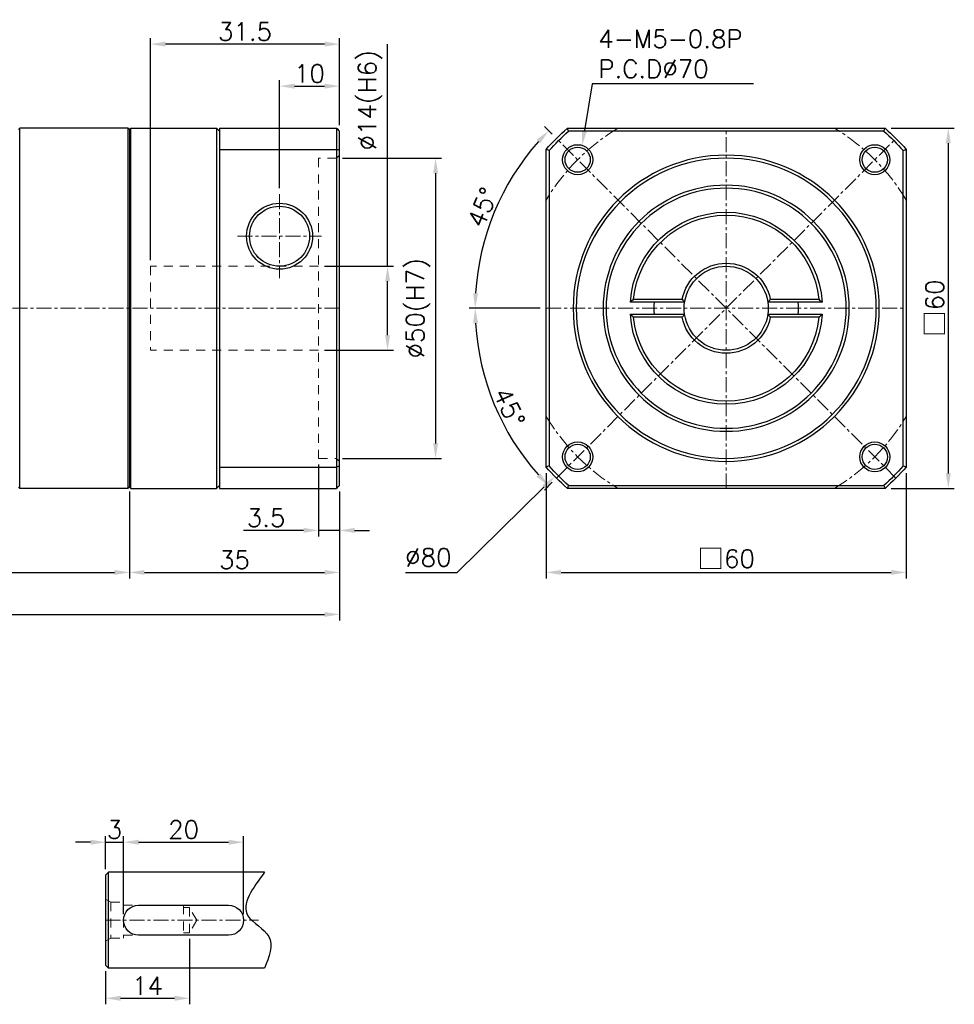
# Model space of a CAD drawing. Header units: millimetres. Extents: x 788 to 1132, y -107 to 63.
# Tile 2 of 2: x 976 to 1132, y -101 to 63. Entities that reach past the tile are written whole.
import ezdxf

# ---------------------------------------------------------------- set-up
doc = ezdxf.new("R2010")
doc.units = ezdxf.units.MM
doc.header["$LTSCALE"] = 2
doc.linetypes.add('CENTER', pattern=[2, 1.25, -0.25, 0.25, -0.25])
doc.linetypes.add('JIS_02_0.7', pattern=[1.35, 0.75, -0.6])
doc.layers.add('2D輪廓線', color=7, linetype='Continuous')
for name, color, linetype, lineweight in [('DIM', 6, 'Continuous', 15), ('中心線', 1, 'CENTER', 15), ('虛線', 5, 'JIS_02_0.7', 15)]:
    doc.layers.add(name, color=color, linetype=linetype, lineweight=lineweight)
doc.styles.get("Standard").update_dxf_attribs({"font": 'romans.shx'})
doc.dimstyles.new('R', dxfattribs={"dimtxt": 2.5, "dimasz": 2, "dimexe": 1, "dimexo": 1, "dimgap": 1, "dimtad": 1, "dimtoh": 1, "dimdec": 4, "dimdsep": 46, "dimtxsty": 'Standard', "dimcen": 0, "dimdle": 1, "dimclrd": 256, "dimclre": 256, "dimclrt": 7, "dimadec": 0, "dimazin": 2, "dimtfac": 0.8, "dimtdec": 4, "dimtofl": 0, "dimtmove": 0, "dimatfit": 3, "dimfxl": 0, "dimtolj": 1, "dimarcsym": 0})
doc.dimstyles.get("Standard").update_dxf_attribs({"dimtxt": 2.5, "dimasz": 2, "dimexe": 1, "dimexo": 1, "dimgap": 0.6, "dimtad": 1, "dimdec": 4, "dimdsep": 46, "dimtxsty": 'Standard', "dimcen": 0.5, "dimdle": 1, "dimclrd": 6, "dimclre": 6, "dimclrt": 7, "dimadec": 4, "dimazin": 2, "dimtm": 1e-09, "dimtfac": 0.7, "dimtdec": 4, "dimtofl": 0, "dimtmove": 0, "dimatfit": 3, "dimfxl": 0, "dimtolj": 1, "dimarcsym": 0})

# ---------------------------------------------------------------- blocks, each defined once
blk = doc.blocks.new('*D11')
at = {"layer": 'Defpoints', "color": 0}
for p in [(1064.1, -11.75), (1124.1, -11.75), (1124.1, -29.29)]:
    blk.add_point(p, dxfattribs=at)
at = {"layer": 'DIM', "color": 6, "lineweight": -2}
for p, q in [((1064.1, -12.75), (1064.1, -30.29)), ((1124.1, -12.75), (1124.1, -30.29)), ((1066.6, -29.29), (1121.6, -29.29))]:
    blk.add_line(p, q, dxfattribs=at)
at = {"layer": 'DIM', "color": 6}
for points in [[(1066.6, -28.87), (1066.6, -29.7), (1064.1, -29.29)], [(1121.6, -28.87), (1121.6, -29.7), (1124.1, -29.29)]]:
    blk.add_solid(points, dxfattribs=at)
at = {"layer": 'DIM', "color": 7, "insert": (1094.1, -27.06), "char_height": 3, "attachment_point": 5}
blk.add_mtext('\\A1;{\\fPMingLiU|b0|i0|c136|p18;\\H1.083x;\\C0;□\\Fromans|c136;\\H0.92336x;\\C7;60}', dxfattribs=at)
blk = doc.blocks.new('*D12')
at = {"layer": 'Defpoints', "color": 0}
for p in [(1070.1, 41.85), (1069.61, 38.89)]:
    blk.add_point(p, dxfattribs=at)
at = {"layer": 'DIM', "lineweight": -2}
for p, q in [((1071.79, 52.09), (1070.5, 44.31)), ((1098.64, 52.09), (1071.79, 52.09))]:
    blk.add_line(p, q, dxfattribs=at)
at = {"layer": 'DIM'}
blk.add_solid([(1070.09, 44.38), (1070.91, 44.25), (1070.1, 41.85)], dxfattribs=at)
at = {"layer": 'DIM', "color": 7, "insert": (1072.79, 61.09), "char_height": 3, "attachment_point": 1}
blk.add_mtext('\\A1;4-M5-0.8P\\PP.C.D%%C70', dxfattribs=at)
blk = doc.blocks.new('*D13')
at = {"layer": 'Defpoints', "color": 0}
for p in [(1120.56, 44.71), (1120.56, -15.29), (1131.1, -15.29)]:
    blk.add_point(p, dxfattribs=at)
at = {"layer": 'DIM', "color": 6, "lineweight": -2}
for p, q in [((1121.56, 44.71), (1132.1, 44.71)), ((1131.1, 42.21), (1131.1, -12.79)), ((1121.56, -15.29), (1132.1, -15.29))]:
    blk.add_line(p, q, dxfattribs=at)
at = {"layer": 'DIM', "color": 6}
for points in [[(1130.68, 42.21), (1131.51, 42.21), (1131.1, 44.71)], [(1130.68, -12.79), (1131.51, -12.79), (1131.1, -15.29)]]:
    blk.add_solid(points, dxfattribs=at)
at = {"layer": 'DIM', "color": 7, "insert": (1128.87, 14.71), "char_height": 3, "attachment_point": 5, "rotation": 90}
blk.add_mtext('\\A1;{\\fPMingLiU|b0|i0|c136|p18;\\H1.083x;\\C0;□\\Fromans|c136;\\H0.92336x;\\C7;60}', dxfattribs=at)
blk = doc.blocks.new('*D14')
at = {"layer": 'Defpoints', "color": 0}
for p in [(1065.81, 43), (1057.87, 35.63), (1064.1, 14.71), (1124.1, 14.71), (1122.38, -13.57)]:
    blk.add_point(p, dxfattribs=at)
at = {"layer": 'DIM', "color": 6, "lineweight": -2}
for p, q in [((1065.11, 43.7), (1063.81, 45)), ((1063.1, 14.71), (1051.27, 14.71))]:
    blk.add_line(p, q, dxfattribs=at)
blk.add_arc((1094.1, 14.71), 41.83, 138.4249, 176.5751, dxfattribs=at)
at = {"layer": 'DIM', "color": 6}
for points in [[(1062.5, 42.76), (1063.11, 42.18), (1064.52, 44.29)], [(1052.76, 17.2), (1051.93, 17.22), (1052.27, 14.71)]]:
    blk.add_solid(points, dxfattribs=at)
at = {"layer": 'DIM', "color": 7, "insert": (1053.51, 31.52), "char_height": 3, "attachment_point": 5, "rotation": 67.5}
blk.add_mtext('\\A1;45°', dxfattribs=at)
blk = doc.blocks.new('*D15')
at = {"layer": 'Defpoints', "color": 0}
for p in [(1122.38, 43), (1064.1, 14.71), (1124.1, 14.71), (1053.69, 3.89), (1065.81, -13.57)]:
    blk.add_point(p, dxfattribs=at)
at = {"layer": 'DIM', "color": 6, "lineweight": -2}
for p, q in [((1063.1, 14.71), (1051.27, 14.71)), ((1065.11, -14.28), (1063.81, -15.57))]:
    blk.add_line(p, q, dxfattribs=at)
blk.add_arc((1094.1, 14.71), 41.83, 183.4249, 221.5751, dxfattribs=at)
at = {"layer": 'DIM', "color": 6}
for points in [[(1051.93, 12.2), (1052.76, 12.23), (1052.27, 14.71)], [(1063.11, -12.76), (1062.5, -13.33), (1064.52, -14.87)]]:
    blk.add_solid(points, dxfattribs=at)
at = {"layer": 'DIM', "color": 7, "insert": (1057.96, -1.79), "char_height": 3, "attachment_point": 5, "rotation": 294.5441}
blk.add_mtext('\\A1;45°', dxfattribs=at)
blk = doc.blocks.new('*D16')
at = {"layer": 'Defpoints', "color": 0}
for p in [(1122.65, 42.73), (1065.55, -13.3)]:
    blk.add_point(p, dxfattribs=at)
at = {"layer": 'DIM', "lineweight": -2}
for p, q in [((1049.25, -29.29), (1063.76, -15.05)), ((1040.68, -29.29), (1049.25, -29.29))]:
    blk.add_line(p, q, dxfattribs=at)
at = {"layer": 'DIM'}
blk.add_solid([(1063.47, -14.76), (1064.05, -15.35), (1065.55, -13.3)], dxfattribs=at)
at = {"layer": 'DIM', "color": 7, "insert": (1044.47, -26.79), "char_height": 3, "attachment_point": 5}
blk.add_mtext('\\A1;∅80', dxfattribs=at)
blk = doc.blocks.new('*D20')
at = {"layer": 'Defpoints', "color": 0}
for p in [(893.68, 7.21), (1029.68, -14.79), (1029.68, -36.29)]:
    blk.add_point(p, dxfattribs=at)
at = {"layer": 'DIM', "color": 6, "lineweight": -2}
for p, q in [((893.68, 6.21), (893.68, -37.29)), ((1029.68, -15.79), (1029.68, -37.29)), ((896.18, -36.29), (1027.18, -36.29))]:
    blk.add_line(p, q, dxfattribs=at)
at = {"layer": 'DIM', "color": 6}
for points in [[(896.18, -35.87), (896.18, -36.7), (893.68, -36.29)], [(1027.18, -35.87), (1027.18, -36.7), (1029.68, -36.29)]]:
    blk.add_solid(points, dxfattribs=at)
at = {"layer": 'DIM', "color": 7, "insert": (961.68, -34.19), "char_height": 3, "attachment_point": 5}
blk.add_mtext('\\A1;136', dxfattribs=at)
blk = doc.blocks.new('*D23')
at = {"layer": 'Defpoints', "color": 0}
for p in [(927.68, -15.79), (994.68, -14.79), (994.68, -29.29)]:
    blk.add_point(p, dxfattribs=at)
at = {"layer": 'DIM', "color": 6, "lineweight": -2}
for p, q in [((994.68, -15.79), (994.68, -30.29)), ((927.68, -16.79), (927.68, -30.29)), ((930.18, -29.29), (992.18, -29.29))]:
    blk.add_line(p, q, dxfattribs=at)
at = {"layer": 'DIM', "color": 6}
for points in [[(930.18, -28.87), (930.18, -29.7), (927.68, -29.29)], [(992.18, -28.87), (992.18, -29.7), (994.68, -29.29)]]:
    blk.add_solid(points, dxfattribs=at)
at = {"layer": 'DIM', "color": 7, "insert": (961.18, -27.19), "char_height": 3, "attachment_point": 5}
blk.add_mtext('\\A1;67', dxfattribs=at)
blk = doc.blocks.new('*D24')
at = {"layer": 'Defpoints', "color": 0}
for p in [(994.68, -15.04), (1029.68, -14.79), (1029.68, -29.29)]:
    blk.add_point(p, dxfattribs=at)
at = {"layer": 'DIM', "color": 6, "lineweight": -2}
for p, q in [((994.68, -16.04), (994.68, -30.29)), ((1029.68, -15.79), (1029.68, -30.29)), ((997.18, -29.29), (1027.18, -29.29))]:
    blk.add_line(p, q, dxfattribs=at)
at = {"layer": 'DIM', "color": 6}
for points in [[(997.18, -28.87), (997.18, -29.7), (994.68, -29.29)], [(1027.18, -28.87), (1027.18, -29.7), (1029.68, -29.29)]]:
    blk.add_solid(points, dxfattribs=at)
at = {"layer": 'DIM', "color": 7, "insert": (1012.18, -27.19), "char_height": 3, "attachment_point": 5}
blk.add_mtext('\\A1;35', dxfattribs=at)
blk = doc.blocks.new('*D25')
at = {"layer": 'Defpoints', "color": 0}
for p in [(1029.68, 51.71), (1029.68, 44.21), (1019.68, 33.71)]:
    blk.add_point(p, dxfattribs=at)
at = {"layer": 'DIM', "color": 6, "lineweight": -2}
for p, q in [((1019.68, 34.71), (1019.68, 52.71)), ((1029.68, 45.21), (1029.68, 52.71)), ((1022.18, 51.71), (1027.18, 51.71))]:
    blk.add_line(p, q, dxfattribs=at)
at = {"layer": 'DIM', "color": 6}
for points in [[(1022.18, 52.13), (1022.18, 51.3), (1019.68, 51.71)], [(1027.18, 52.13), (1027.18, 51.3), (1029.68, 51.71)]]:
    blk.add_solid(points, dxfattribs=at)
at = {"layer": 'DIM', "color": 7, "insert": (1024.68, 53.81), "char_height": 3, "attachment_point": 5}
blk.add_mtext('\\A1;10', dxfattribs=at)
blk = doc.blocks.new('*D26')
at = {"layer": 'Defpoints', "color": 0}
for p in [(998.18, 58.71), (1029.68, 44.21), (998.18, 21.71)]:
    blk.add_point(p, dxfattribs=at)
at = {"layer": 'DIM', "color": 6, "lineweight": -2}
for p, q in [((998.18, 22.71), (998.18, 59.71)), ((1029.68, 45.21), (1029.68, 59.71)), ((1027.18, 58.71), (1000.68, 58.71))]:
    blk.add_line(p, q, dxfattribs=at)
at = {"layer": 'DIM', "color": 6}
for points in [[(1000.68, 59.13), (1000.68, 58.3), (998.18, 58.71)], [(1027.18, 59.13), (1027.18, 58.3), (1029.68, 58.71)]]:
    blk.add_solid(points, dxfattribs=at)
at = {"layer": 'DIM', "color": 7, "insert": (1013.93, 60.81), "char_height": 3, "attachment_point": 5}
blk.add_mtext('\\A1;31.5', dxfattribs=at)
blk = doc.blocks.new('*D27')
at = {"layer": 'Defpoints', "color": 0}
for p in [(1026.18, -10.29), (1029.68, -14.79), (1029.68, -22.29)]:
    blk.add_point(p, dxfattribs=at)
at = {"layer": 'DIM', "color": 6, "lineweight": -2}
for p, q in [((1026.18, -11.29), (1026.18, -23.29)), ((1029.68, -15.79), (1029.68, -23.29)), ((1023.68, -22.29), (1013.7, -22.29)), ((1029.68, -22.29), (1026.18, -22.29)), ((1032.18, -22.29), (1034.68, -22.29))]:
    blk.add_line(p, q, dxfattribs=at)
at = {"layer": 'DIM', "color": 6}
for points in [[(1023.68, -21.87), (1023.68, -22.7), (1026.18, -22.29)], [(1032.18, -21.87), (1032.18, -22.7), (1029.68, -22.29)]]:
    blk.add_solid(points, dxfattribs=at)
at = {"layer": 'DIM', "color": 7, "insert": (1017.44, -20.19), "char_height": 3, "attachment_point": 5}
blk.add_mtext('\\A1;3.5', dxfattribs=at)
blk = doc.blocks.new('*D28')
at = {"layer": 'Defpoints', "color": 0}
for p in [(1026.18, 21.71), (1026.18, 7.71), (1037.68, 7.71)]:
    blk.add_point(p, dxfattribs=at)
at = {"layer": 'DIM', "color": 6, "lineweight": -2}
for p, q in [((1037.68, 21.71), (1037.68, 58.68)), ((1027.18, 21.71), (1038.68, 21.71)), ((1037.68, 10.21), (1037.68, 19.21)), ((1027.18, 7.71), (1038.68, 7.71))]:
    blk.add_line(p, q, dxfattribs=at)
at = {"layer": 'DIM', "color": 6}
for points in [[(1037.27, 19.21), (1038.1, 19.21), (1037.68, 21.71)], [(1037.27, 10.21), (1038.1, 10.21), (1037.68, 7.71)]]:
    blk.add_solid(points, dxfattribs=at)
at = {"layer": 'DIM', "color": 7, "insert": (1032.3, 49.36), "char_height": 3, "attachment_point": 5, "rotation": 90}
blk.add_mtext('\\A1;\\P%%c14(H6)', dxfattribs=at)
blk = doc.blocks.new('*D29')
at = {"layer": 'Defpoints', "color": 0}
for p in [(1029.18, 39.71), (1029.18, -10.29), (1045.68, -10.29)]:
    blk.add_point(p, dxfattribs=at)
at = {"layer": 'DIM', "color": 6, "lineweight": -2}
for p, q in [((1030.18, 39.71), (1046.68, 39.71)), ((1045.68, 37.21), (1045.68, -7.79)), ((1030.18, -10.29), (1046.68, -10.29))]:
    blk.add_line(p, q, dxfattribs=at)
at = {"layer": 'DIM', "color": 6}
for points in [[(1045.27, 37.21), (1046.1, 37.21), (1045.68, 39.71)], [(1045.27, -7.79), (1046.1, -7.79), (1045.68, -10.29)]]:
    blk.add_solid(points, dxfattribs=at)
at = {"layer": 'DIM', "color": 7, "insert": (1042.8, 14.71), "char_height": 3, "attachment_point": 5, "rotation": 90}
blk.add_mtext('\\A1;%%c50(H7)', dxfattribs=at)
blk = doc.blocks.new('*D37')
at = {"layer": 'Defpoints', "color": 0}
for p in [(993.7, -74.23), (990.7, -79.73), (993.7, -87.23)]:
    blk.add_point(p, dxfattribs=at)
at = {"layer": 'DIM', "color": 6, "lineweight": -2}
for p, q in [((990.7, -78.73), (990.7, -73.23)), ((993.7, -86.23), (993.7, -73.23)), ((988.2, -74.23), (985.7, -74.23)), ((990.7, -74.23), (993.7, -74.23)), ((996.2, -74.23), (998.7, -74.23))]:
    blk.add_line(p, q, dxfattribs=at)
at = {"layer": 'DIM', "color": 6}
for points in [[(988.2, -73.81), (988.2, -74.65), (990.7, -74.23)], [(996.2, -73.81), (996.2, -74.65), (993.7, -74.23)]]:
    blk.add_solid(points, dxfattribs=at)
at = {"layer": 'DIM', "color": 7, "insert": (992.2, -72.13), "char_height": 3, "attachment_point": 5}
blk.add_mtext('\\A1;3', dxfattribs=at)
blk = doc.blocks.new('*D38')
at = {"layer": 'Defpoints', "color": 0}
for p in [(1013.7, -74.23), (993.7, -87.23), (1013.7, -87.23)]:
    blk.add_point(p, dxfattribs=at)
at = {"layer": 'DIM', "color": 6, "lineweight": -2}
for p, q in [((993.7, -86.23), (993.7, -73.23)), ((1013.7, -86.23), (1013.7, -73.23)), ((996.2, -74.23), (1011.2, -74.23))]:
    blk.add_line(p, q, dxfattribs=at)
at = {"layer": 'DIM', "color": 6}
for points in [[(996.2, -73.81), (996.2, -74.65), (993.7, -74.23)], [(1011.2, -73.81), (1011.2, -74.65), (1013.7, -74.23)]]:
    blk.add_solid(points, dxfattribs=at)
at = {"layer": 'DIM', "color": 7, "insert": (1003.7, -72.13), "char_height": 3, "attachment_point": 5}
blk.add_mtext('\\A1;20', dxfattribs=at)
blk = doc.blocks.new('*D39')
at = {"layer": 'Defpoints', "color": 0}
for p in [(1004.7, -89.33), (990.7, -94.73), (1004.7, -100.23)]:
    blk.add_point(p, dxfattribs=at)
at = {"layer": 'DIM', "color": 6, "lineweight": -2}
for p, q in [((1004.7, -90.33), (1004.7, -101.23)), ((990.7, -95.73), (990.7, -101.23)), ((993.2, -100.23), (1002.2, -100.23))]:
    blk.add_line(p, q, dxfattribs=at)
at = {"layer": 'DIM', "color": 6}
for points in [[(993.2, -99.81), (993.2, -100.65), (990.7, -100.23)], [(1002.2, -99.81), (1002.2, -100.65), (1004.7, -100.23)]]:
    blk.add_solid(points, dxfattribs=at)
at = {"layer": 'DIM', "color": 7, "insert": (997.7, -98.13), "char_height": 3, "attachment_point": 5}
blk.add_mtext('\\A1;14', dxfattribs=at)
blk = doc.blocks.new('*U43')
at = {"layer": '2D輪廓線'}
for radius in [2.5, 2.1]:
    blk.add_circle((0, 0), radius, dxfattribs=at)
blk = doc.blocks.new('*U44')
at = {"layer": '2D輪廓線', "color": 0, "linetype": 'ByBlock', "lineweight": -2}
for p, rotation in [((1069.35, 39.46), 269.9999999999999), ((1118.85, 39.46), 180), ((1118.85, -10.04), 89.99999999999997)]:
    blk.add_blockref('*U43', p, dxfattribs=dict(at, rotation=rotation))
blk.add_blockref('*U43', (1069.35, -10.04), dxfattribs=at)

msp = doc.modelspace()

# ---------------------------------------------------------------- linework, layer by layer
at = {"layer": '2D輪廓線', "extrusion": (-1, 2.83275e-16, 2.22045e-16)}
for p, q in [((976.18256, 44.46226), (976.43256, 44.71226)), ((994.43256, 44.71226), (976.43256, 44.71226)), ((976.43256, -15.28774), (976.43256, 44.71226)), ((994.43256, 44.71226), (994.43256, -15.28774)), ((994.68256, 44.46226), (994.43256, 44.71226)), ((994.68256, 44.46226), (994.93256, 44.71226)), ((994.68256, 44.46226), (994.68256, -15.03774)), ((994.93256, -15.28774), (994.93256, 44.71226)), ((994.93256, 44.71226), (1009.18256, 44.71226)), ((1009.18256, 44.71226), (1009.18256, -15.28774)), ((1009.68256, 44.21226), (1009.18256, 44.71226)), ((1009.68256, 44.71226), (1009.68256, 41.16977)), ((1009.68256, 44.71226), (1029.18256, 44.71226)), ((1029.18256, 44.71226), (1029.18256, 41.16977)), ((1029.68256, 40.98011), (1029.68256, 44.21226)), ((1009.68256, 41.16977), (1009.68256, -11.74525)), ((1009.68256, 41.16977), (1029.18256, 41.16977)), ((1029.18256, 41.16977), (1029.18256, -11.74525)), ((1029.68256, -11.55559), (1029.68256, 40.98011)), ((1009.68256, -11.74525), (1009.68256, -15.28774)), ((1009.68256, -11.74525), (1029.18256, -11.74525)), ((1029.18256, -11.74525), (1029.18256, -15.28774)), ((1029.68256, -14.78774), (1029.68256, -11.55559)), ((976.18256, -15.03774), (976.43256, -15.28774)), ((994.43256, -15.28774), (976.43256, -15.28774)), ((994.68256, -15.03774), (994.43256, -15.28774)), ((994.68256, -15.03774), (994.93256, -15.28774)), ((994.93256, -15.28774), (1009.18256, -15.28774)), ((1009.68256, -14.78774), (1009.18256, -15.28774)), ((1009.68256, -15.28774), (1029.18256, -15.28774)), ((990.69519, -79.73061), (991.19519, -79.23061)), ((990.69519, -79.73061), (990.69519, -94.73061)), ((991.19519, -95.23061), (991.19519, -79.23061)), ((1017.19519, -79.23061), (991.19519, -79.23061)), ((990.69519, -94.73061), (991.19519, -95.23061)), ((1017.19519, -95.23061), (991.19519, -95.23061))]:
    msp.add_line(p, q, dxfattribs=at)
at = {"layer": '2D輪廓線'}
for p, q in [((1067.64001, 44.71226), (1120.55503, 44.71226)), ((1120.36537, 44.21226), (1067.82967, 44.21226)), ((1064.09752, -11.74525), (1064.09752, 41.16977)), ((1124.09752, 41.16977), (1124.09752, -11.74525)), ((1064.59752, 40.98011), (1064.59752, -11.55559)), ((1123.59752, -11.55559), (1123.59752, 40.98011)), ((1087.16932, 15.71226), (1078.1288, 15.71226)), ((1078.67027, 16.21226), (1086.74905, 16.21226)), ((1110.06624, 15.71226), (1101.02572, 15.71226)), ((1101.44599, 16.21226), (1109.52477, 16.21226)), ((1078.1288, 13.71226), (1087.16932, 13.71226)), ((1086.74905, 13.21226), (1078.67027, 13.21226)), ((1101.02572, 13.71226), (1110.06624, 13.71226)), ((1109.52477, 13.21226), (1101.44599, 13.21226)), ((1120.55503, -15.28774), (1067.64001, -15.28774)), ((1067.82967, -14.78774), (1120.36537, -14.78774))]:
    msp.add_line(p, q, dxfattribs=at)
msp.add_lwpolyline([(1011.19519, -89.73061), (996.19519, -89.73061, -1), (996.19519, -84.73061), (1011.19519, -84.73061, -1)], format="xyb", close=True, dxfattribs=at)
at = {"layer": '2D輪廓線', "extrusion": (0, 0, -1)}
for radius in [25.5, 25, 20.5, 20]:
    msp.add_circle((-1094.09752, 14.71226), radius, dxfattribs=at)
at = {"layer": '2D輪廓線'}
for radius in [5.5, 5]:
    msp.add_circle((1019.68256, 26.71226), radius, dxfattribs=at)
at = {"layer": '2D輪廓線', "extrusion": (0, 0, -1)}
for radius, start, end in [(40, 41.4096221, 48.5903779), (40, 131.4096221, 138.5903779), (39.5, 41.6830073, 48.3169927), (39.5, 131.6830073, 138.3169927), (16, 3.5833217, 176.4166783), (15.5, 5.5534442, 174.4465558), (7.5, 11.536959, 168.463041), (7, 8.2132107, 171.7867893), (12, 355.2198082, 4.7801918), (7, 351.7867893, 8.2132107), (7, 171.7867893, 188.2132107), (12, 175.2198082, 184.7801918), (16, 183.5833217, 356.4166783), (15.5, 185.5534442, 354.4465558), (7.5, 191.536959, 348.463041), (7, 188.2132107, 351.7867893), (40, 311.4096221, 318.5903779), (39.5, 311.6830073, 318.3169927), (39.5, 221.6830073, 228.3169927), (40, 221.4096221, 228.5903779)]:
    msp.add_arc((-1094.09752, 14.71226), radius, start, end, dxfattribs=at)
at = {"layer": '2D輪廓線'}
for points in [[(1029.68256, 44.21226), (1029.51594, 44.37889), (1029.34927, 44.54556), (1029.18256, 44.71226)], [(1067.82967, 44.21226), (1067.76624, 44.37889), (1067.70302, 44.54556), (1067.64001, 44.71226)], [(1120.36537, 44.21226), (1120.4288, 44.37889), (1120.49203, 44.54556), (1120.55503, 44.71226)], [(1029.68256, 40.98011), (1029.51594, 41.04355), (1029.34927, 41.10677), (1029.18256, 41.16977)], [(1064.59752, 40.98011), (1064.4309, 41.04355), (1064.26422, 41.10677), (1064.09752, 41.16977)], [(1123.59752, 40.98011), (1123.76414, 41.04355), (1123.93082, 41.10677), (1124.09752, 41.16977)], [(1078.67027, 16.21226), (1078.48782, 16.04669), (1078.30732, 15.87995), (1078.1288, 15.71226)], [(1086.74905, 16.21226), (1086.88608, 16.04444), (1087.0262, 15.87752), (1087.16932, 15.71226)], [(1101.44599, 16.21226), (1101.30896, 16.04444), (1101.16884, 15.87752), (1101.02572, 15.71226)], [(1109.52477, 16.21226), (1109.70722, 16.04669), (1109.88772, 15.87995), (1110.06624, 15.71226)], [(1078.67027, 13.21226), (1078.48782, 13.37783), (1078.30732, 13.54457), (1078.1288, 13.71226)], [(1086.74905, 13.21226), (1086.88608, 13.38008), (1087.0262, 13.547), (1087.16932, 13.71226)], [(1101.44599, 13.21226), (1101.30896, 13.38008), (1101.16884, 13.547), (1101.02572, 13.71226)], [(1109.52477, 13.21226), (1109.70722, 13.37783), (1109.88772, 13.54457), (1110.06624, 13.71226)], [(1029.68256, -11.55559), (1029.51594, -11.61902), (1029.34927, -11.68224), (1029.18256, -11.74525)], [(1064.59752, -11.55559), (1064.4309, -11.61902), (1064.26422, -11.68224), (1064.09752, -11.74525)], [(1123.59752, -11.55559), (1123.76414, -11.61902), (1123.93082, -11.68224), (1124.09752, -11.74525)], [(1029.68256, -14.78774), (1029.51594, -14.95436), (1029.34927, -15.12103), (1029.18256, -15.28774)], [(1067.82967, -14.78774), (1067.76624, -14.95436), (1067.70302, -15.12103), (1067.64001, -15.28774)], [(1120.36537, -14.78774), (1120.4288, -14.95436), (1120.49203, -15.12103), (1120.55503, -15.28774)]]:
    msp.add_open_spline(points, degree=3, dxfattribs=at)
msp.add_spline([(1017.19519, -79.23061), (1014.41354, -86.47102), (1017.88897, -89.94644), (1017.19519, -95.23061)], degree=3, dxfattribs=at)
at = {"layer": '中心線'}
for p, q in [((1094.09752, -15.28774), (1094.09752, 44.71226)), ((1122.38179, -13.57201), (1065.81325, 42.99653)), ((1065.81325, -13.57201), (1122.38179, 42.99653)), ((1019.68256, 33.71226), (1019.68256, 19.71226)), ((1012.68256, 26.71226), (1026.68256, 26.71226)), ((1029.68256, 14.71226), (893.68256, 14.71226)), ((1064.09752, 14.71226), (1124.09752, 14.71226)), ((990.69519, -87.23061), (1016.16601, -87.23061))]:
    msp.add_line(p, q, dxfattribs=at)
for start, end in [(121.0027191, 148.9972809), (31.0027191, 58.9972809), (211.0027191, 238.9972809), (301.0027191, 328.9972809)]:
    msp.add_arc((1094.09752, 14.71226), 35, start, end, dxfattribs=at)
at = {"layer": '虛線', "extrusion": (-1, 2.83275e-16, 2.22045e-16)}
for p, q in [((998.18256, 21.71226), (998.18256, 7.71226)), ((1026.18256, 21.71226), (998.18256, 21.71226)), ((1026.18256, 7.71226), (998.18256, 7.71226))]:
    msp.add_line(p, q, dxfattribs=at)
at = {"layer": '虛線', "color": 5}
for p, q in [((991.56122, -84.23061), (990.69519, -83.73061)), ((991.56122, -84.23061), (991.56122, -90.23061)), ((991.56122, -84.23061), (993.69519, -84.23061)), ((993.69519, -84.23061), (993.69519, -90.23061)), ((993.69519, -84.73061), (1003.69519, -84.73061)), ((1003.69519, -84.73061), (1003.69519, -89.73061)), ((1003.69519, -85.13061), (1004.69519, -85.13061)), ((1004.69519, -85.13061), (1004.69519, -89.33061)), ((1005.89186, -87.23061), (1004.69519, -85.13061)), ((1005.89186, -87.23061), (1004.69519, -89.33061)), ((993.69519, -89.73061), (1003.69519, -89.73061)), ((1003.69519, -89.33061), (1004.69519, -89.33061)), ((991.56122, -90.23061), (990.69519, -90.73061)), ((991.56122, -90.23061), (993.69519, -90.23061))]:
    msp.add_line(p, q, dxfattribs=at)
at = {"layer": '虛線'}
msp.add_lwpolyline([(1029.68256, 40.21226), (1029.18256, 39.71226), (1026.18256, 39.71226), (1026.18256, -10.28774), (1029.18256, -10.28774), (1029.68256, -10.78774)], dxfattribs=at)

# ---------------------------------------------------------------- block references
at = {"layer": '2D輪廓線'}
msp.add_blockref('*U44', (0, 0), dxfattribs=at)

# ---------------------------------------------------------------- dimensions: what is measured, and where the dimension line sits
at = {"layer": 'DIM'}
for base, p1, p2, picture, middle in [((998.18256, 58.71226), (1029.68256, 44.21226), (998.18256, 21.71226), '*D26', (1013.93256, 60.81226)), ((1029.68256, 51.71226), (1019.68256, 33.71226), (1029.68256, 44.21226), '*D25', (1024.68256, 53.81226)), ((1029.68256, -36.28774), (893.68256, 7.21226), (1029.68256, -14.78774), '*D20', (961.68256, -34.18774)), ((1029.68256, -29.28774), (994.68256, -15.03774), (1029.68256, -14.78774), '*D24', (1012.18256, -27.18774)), ((1013.69519, -74.23061), (993.69519, -87.23061), (1013.69519, -87.23061), '*D38', (1003.69519, -72.13061)), ((1004.69519, -100.23061), (990.69519, -94.73061), (1004.69519, -89.33061), '*D39', (997.69519, -98.13061))]:
    dim = msp.add_linear_dim(base=base, p1=p1, p2=p2, dimstyle='Standard', override={"dimtxt": 3, "dimasz": 2.5}, dxfattribs=at)
    dim.commit()
    dim.dimension.update_dxf_attribs({"geometry": picture, "text_midpoint": middle})
dim = msp.add_diameter_dim_2p(p1=(1069.60758, 38.88676), p2=(1070.09591, 41.84675), text='4-M5-0.8P\\PP.C.D%%C70', dimstyle='R', override={"dimtxt": 3, "dimasz": 2.5}, dxfattribs=at)
dim.commit()
dim.dimension.update_dxf_attribs({"geometry": '*D12', "text_midpoint": (1085.71501, 52.09387), "dimtype": 163})
for base, p1, p2, text, override, picture, middle in [((1037.68256, 7.71226), (1026.18256, 21.71226), (1026.18256, 7.71226), '\\P<>(H6)', {"dimtxt": 3, "dimasz": 2.5, "dimpost": '%%c<>'}, '*D28', (1037.68256, 49.36308)), ((1045.68256, -10.28774), (1029.18256, 39.71226), (1029.18256, -10.28774), '<>(H7)', {"dimtxt": 3, "dimasz": 2.5, "dimpost": '%%c<>', "dimtmove": 0}, '*D29', (1045.68256, 14.71226))]:
    dim = msp.add_linear_dim(base=base, p1=p1, p2=p2, angle=90, text=text, dimstyle='Standard', override=override, dxfattribs=at)
    dim.commit()
    dim.dimension.update_dxf_attribs({"geometry": picture, "text_midpoint": middle, "dimtype": 160})
for base, line1, line2, picture, middle in [((1057.87192, 35.62712), ((1064.09752, 14.71226), (1124.09752, 14.71226)), ((1122.38179, -13.57201), (1065.81325, 42.99653)), '*D14', (1055.4519, 30.7198)), ((1053.69312, 3.88593), ((1065.81325, -13.57201), (1122.38179, 42.99653)), ((1064.09752, 14.71226), (1124.09752, 14.71226)), '*D15', (1056.04746, -2.66353))]:
    dim = msp.add_angular_dim_2l(base=base, line1=line1, line2=line2, dimstyle='Standard', override={"dimtxt": 3, "dimasz": 2.5}, dxfattribs=at)
    dim.commit()
    dim.dimension.update_dxf_attribs({"geometry": picture, "text_midpoint": middle, "dimtype": 162})
at = {"layer": 'DIM', "color": 0}
dim = msp.add_linear_dim(base=(1131.09752, -15.28774), p1=(1120.55503, 44.71226), p2=(1120.55503, -15.28774), angle=90, text='{\\fPMingLiU|b0|i0|c136|p18;\\H1.083x;\\C0;□\\Fromans|c136;\\H0.92336x;\\C7;<>}', dimstyle='Standard', override={"dimtxt": 3, "dimasz": 2.5}, dxfattribs=at)
dim.commit()
dim.dimension.update_dxf_attribs({"geometry": '*D13', "text_midpoint": (1128.87302, 14.71226)})
at = {"layer": 'DIM'}
dim = msp.add_diameter_dim_2p(p1=(1122.64911, 42.72666), p2=(1065.54593, -13.30214), dimstyle='R', override={"dimtxt": 3, "dimasz": 2.5}, dxfattribs=at)
dim.commit()
dim.dimension.update_dxf_attribs({"geometry": '*D16', "text_midpoint": (1044.46808, -29.28774), "dimtype": 163})
for base, p1, p2, override, picture, middle in [((1029.68256, -22.28774), (1026.18256, -10.28774), (1029.68256, -14.78774), {"dimtxt": 3, "dimasz": 2.5, "dimtofl": 1}, '*D27', (1017.43971, -22.28774)), ((994.68256, -29.28774), (927.68256, -15.78774), (994.68256, -14.78774), {"dimtxt": 3, "dimasz": 2.5}, '*D23', (961.18256, -29.28774)), ((993.69519, -74.23061), (990.69519, -79.73061), (993.69519, -87.23061), {"dimtxt": 3, "dimasz": 2.5, "dimtofl": 1}, '*D37', (992.19519, -74.23061))]:
    dim = msp.add_linear_dim(base=base, p1=p1, p2=p2, dimstyle='Standard', override=override, dxfattribs=at)
    dim.commit()
    dim.dimension.update_dxf_attribs({"geometry": picture, "text_midpoint": middle, "dimtype": 160})
at = {"layer": 'DIM', "color": 0}
dim = msp.add_linear_dim(base=(1124.09752, -29.28774), p1=(1064.09752, -11.74525), p2=(1124.09752, -11.74525), text='{\\fPMingLiU|b0|i0|c136|p18;\\H1.083x;\\C0;□\\Fromans|c136;\\H0.92336x;\\C7;<>}', dimstyle='Standard', override={"dimtxt": 3, "dimasz": 2.5}, dxfattribs=at)
dim.commit()
dim.dimension.update_dxf_attribs({"geometry": '*D11', "text_midpoint": (1094.09752, -27.06324)})

doc.saveas('drawing.dxf')
